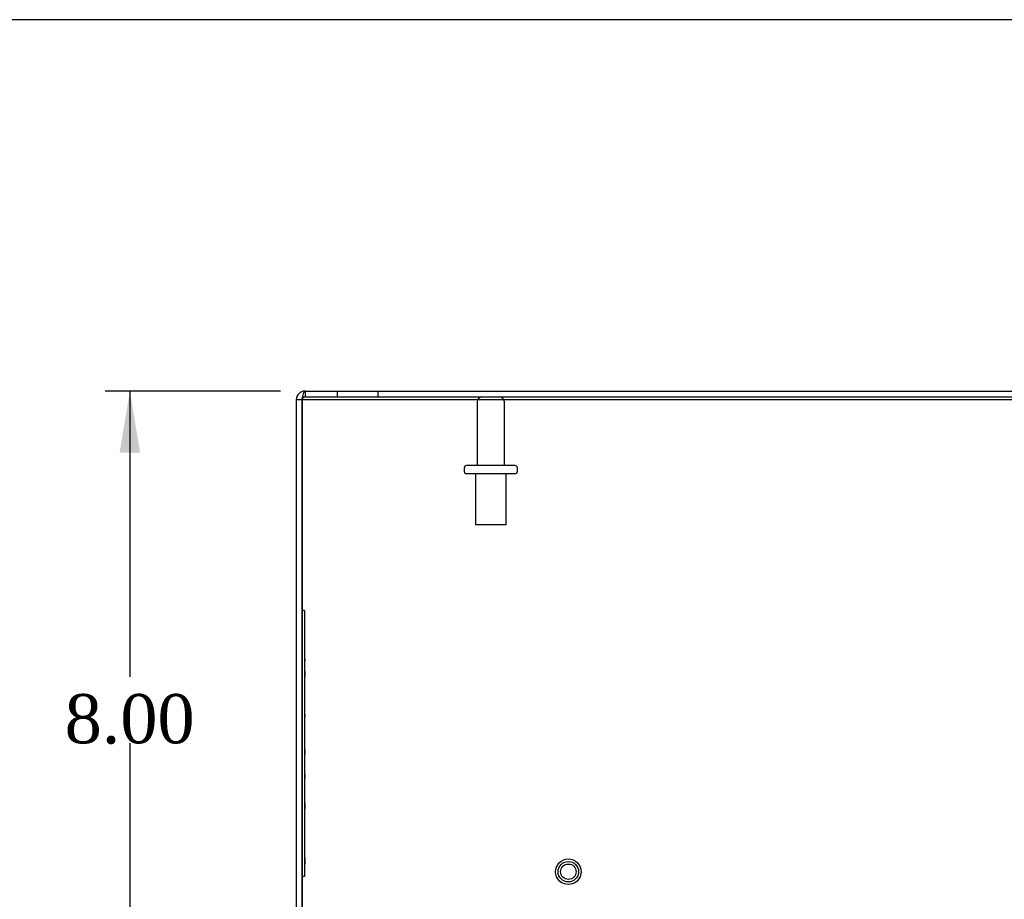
# Model space of a CAD drawing. Header units: inches. Extents: x 1 to 150, y -1 to 99.
# Tile 12 of 19: x 27 to 39, y 89 to 99. Entities that reach past the tile are written whole.
import ezdxf
from ezdxf.enums import TextEntityAlignment as Align
from ezdxf.lldxf.tags import DXFTag

# ---------------------------------------------------------------- set-up
doc = ezdxf.new("R2010")
doc.units = ezdxf.units.IN
doc.header["$MEASUREMENT"] = 0
for name, color, linetype in [('COM70706-6', 7, 'Continuous'), ('COM70709-4', 7, 'Continuous'), ('Default', 7, 'Continuous'), ('LAB86820', 7, 'Continuous'), ('STD26089', 7, 'Continuous'), ('STD26258', 7, 'Continuous')]:
    doc.layers.add(name, color=color, linetype=linetype)
doc.styles.add('SEACAD_Times_New_Roman', font='times.ttf')
tags = doc.linetypes.add('HIDDEN2', pattern=[0.1875, 0.125, -0.0625]).pattern_tags.tags
tags[6:7] = [DXFTag(74, 4), DXFTag(75, 0), DXFTag(340, '0'), DXFTag(46, 0.0), DXFTag(50, 0.0), DXFTag(44, 0.0), DXFTag(45, 0.0)]
tags[4:5] = [DXFTag(74, 4), DXFTag(75, 0), DXFTag(340, '0'), DXFTag(46, 0.0), DXFTag(50, 0.0), DXFTag(44, 0.0), DXFTag(45, 0.0)]
doc.dimstyles.new('HAMMOND_(STH_-_120x80)', dxfattribs={"dimtxt": 0.6, "dimasz": 0.75, "dimexe": 0.3, "dimexo": 0.3, "dimgap": 0.15, "dimtad": 0, "dimtih": 1, "dimtoh": 1, "dimzin": 0, "dimdsep": 46, "dimtxsty": 'SEACAD_Times_New_Roman', "dimblk1": '_SE_FILLED', "dimblk2": '_SE_FILLED', "dimsah": 1, "dimcen": 0.3, "dimadec": 0, "dimazin": 0, "dimtfac": 0.8, "dimtofl": 0, "dimtmove": 0, "dimatfit": 3, "dimfxl": 1, "dimtolj": 1, "dimtzin": 0, "dimarcsym": 0})

# ---------------------------------------------------------------- blocks, each defined once
blk = doc.blocks.new('SE3')
at = {"layer": 'COM70706-6', "color": 7, "linetype": 'Continuous'}
for p, q in [((30.79, 94.959), (54.574, 94.959)), ((30.79, 94.959), (30.79, 94.887)), ((30.754, 94.851), (30.682, 94.851)), ((30.682, 94.851), (30.682, 87.067)), ((30.79, 94.887), (54.574, 94.887))]:
    blk.add_line(p, q, dxfattribs=at)
at = {"layer": 'COM70706-6', "color": 7, "linetype": 'HIDDEN2'}
for p, q in [((31.182, 94.959), (31.182, 94.887)), ((31.682, 94.887), (31.682, 94.959)), ((30.754, 87.173), (30.754, 94.851))]:
    blk.add_line(p, q, dxfattribs=at)
at = {"layer": 'COM70706-6', "color": 7, "linetype": 'Continuous'}
blk.add_arc((30.79, 94.851), 0.108, 90, 180, dxfattribs=at)
at = {"layer": 'COM70706-6', "color": 7, "linetype": 'HIDDEN2'}
blk.add_arc((30.79, 94.851), 0.036, 90, 180, dxfattribs=at)
blk.add_open_spline([(30.754, 94.851), (30.757, 94.865), (30.76, 94.879), (30.766, 94.906), (30.769, 94.917), (30.775, 94.937), (30.778, 94.945), (30.784, 94.956), (30.787, 94.959), (30.79, 94.959)], degree=3, knots=[0, 0, 0, 0, 0.25, 0.25, 0.5, 0.5, 0.75, 0.75, 1, 1, 1, 1], dxfattribs=at)
at = {"layer": 'COM70709-4', "color": 7, "linetype": 'Continuous'}
for p, q in [((30.754, 94.889), (30.754, 94.858)), ((30.754, 94.858), (54.61, 94.858)), ((30.754, 94.858), (30.754, 87.173))]:
    blk.add_line(p, q, dxfattribs=at)
at = {"layer": 'COM70709-4', "color": 7, "linetype": 'HIDDEN2'}
blk.add_line((30.754, 94.889), (54.61, 94.889), dxfattribs=at)
at = {"layer": 'LAB86820', "color": 7, "linetype": 'HIDDEN2'}
for p, q in [((30.784, 92.281), (30.754, 92.281)), ((30.784, 92.281), (30.784, 89.031)), ((30.789, 92.117), (30.784, 92.117)), ((30.789, 92.117), (30.784, 92.117)), ((30.79, 92.117), (30.784, 92.117)), ((30.789, 92.106), (30.784, 92.106)), ((30.789, 92.106), (30.784, 92.106)), ((30.789, 92.071), (30.784, 92.071)), ((30.789, 92.07), (30.784, 92.07)), ((30.789, 92.059), (30.789, 92.117)), ((30.784, 92.059), (30.79, 92.059)), ((30.789, 92.056), (30.784, 92.056)), ((30.789, 92.052), (30.784, 92.052)), ((30.789, 92.033), (30.784, 92.033)), ((30.789, 92.032), (30.784, 92.032)), ((30.789, 92.022), (30.784, 92.022)), ((30.789, 92.005), (30.784, 92.005)), ((30.789, 91.996), (30.784, 91.996)), ((30.789, 91.995), (30.784, 91.995)), ((30.789, 91.965), (30.784, 91.965)), ((30.789, 91.954), (30.784, 91.954)), ((30.784, 91.954), (30.784, 91.954)), ((30.789, 92.032), (30.789, 92.056)), ((30.789, 92.022), (30.789, 92.032)), ((30.789, 91.995), (30.789, 92.005)), ((30.789, 91.965), (30.789, 91.995)), ((30.789, 91.954), (30.789, 91.965)), ((30.789, 91.954), (30.79, 91.954)), ((30.79, 91.942), (30.784, 91.942)), ((30.789, 91.939), (30.784, 91.939)), ((30.79, 91.931), (30.784, 91.931)), ((30.789, 91.929), (30.784, 91.929)), ((30.784, 91.902), (30.79, 91.902)), ((30.789, 91.9), (30.784, 91.9)), ((30.784, 91.891), (30.79, 91.891)), ((30.789, 91.889), (30.784, 91.889)), ((30.79, 91.881), (30.784, 91.881)), ((30.789, 91.879), (30.784, 91.879)), ((30.79, 91.87), (30.784, 91.87)), ((30.789, 91.868), (30.784, 91.868)), ((30.79, 91.861), (30.784, 91.861)), ((30.789, 91.858), (30.784, 91.858)), ((30.79, 91.85), (30.784, 91.85)), ((30.789, 91.848), (30.784, 91.848)), ((30.784, 91.841), (30.79, 91.841)), ((30.789, 91.839), (30.784, 91.839)), ((30.784, 91.83), (30.79, 91.83)), ((30.789, 91.829), (30.784, 91.829)), ((30.789, 91.891), (30.789, 91.939)), ((30.789, 91.83), (30.789, 91.879)), ((30.789, 91.81), (30.789, 91.858)), ((30.784, 91.821), (30.79, 91.821)), ((30.789, 91.819), (30.784, 91.819)), ((30.789, 91.816), (30.784, 91.816)), ((30.784, 91.81), (30.79, 91.81)), ((30.789, 91.808), (30.784, 91.808)), ((30.789, 91.807), (30.784, 91.807)), ((30.789, 91.806), (30.784, 91.806)), ((30.789, 91.796), (30.784, 91.796)), ((30.789, 91.786), (30.784, 91.786)), ((30.789, 91.776), (30.784, 91.776)), ((30.789, 91.765), (30.784, 91.765)), ((30.784, 91.765), (30.784, 91.765)), ((30.789, 91.756), (30.784, 91.756)), ((30.789, 91.755), (30.784, 91.755)), ((30.79, 91.753), (30.784, 91.753)), ((30.789, 91.745), (30.784, 91.745)), ((30.79, 91.742), (30.784, 91.742)), ((30.79, 91.733), (30.784, 91.733)), ((30.79, 91.722), (30.784, 91.722)), ((30.784, 91.705), (30.79, 91.705)), ((30.789, 91.806), (30.789, 91.808)), ((30.789, 91.776), (30.789, 91.806)), ((30.789, 91.755), (30.789, 91.796)), ((30.789, 91.765), (30.79, 91.765)), ((30.789, 91.745), (30.789, 91.755)), ((30.789, 91.674), (30.789, 91.733)), ((30.784, 91.694), (30.79, 91.694)), ((30.784, 91.685), (30.79, 91.685)), ((30.79, 91.685), (30.784, 91.685)), ((30.784, 91.674), (30.79, 91.674)), ((30.79, 91.674), (30.784, 91.674)), ((30.789, 91.661), (30.784, 91.661)), ((30.789, 91.651), (30.784, 91.651)), ((30.789, 91.642), (30.784, 91.642)), ((30.789, 91.64), (30.784, 91.64)), ((30.789, 91.64), (30.784, 91.64)), ((30.789, 91.64), (30.784, 91.64)), ((30.784, 91.639), (30.79, 91.639)), ((30.789, 91.63), (30.784, 91.63)), ((30.789, 91.629), (30.784, 91.629)), ((30.789, 91.619), (30.784, 91.619)), ((30.789, 91.617), (30.784, 91.617)), ((30.789, 91.611), (30.784, 91.611)), ((30.789, 91.606), (30.784, 91.606)), ((30.789, 91.604), (30.784, 91.604)), ((30.789, 91.604), (30.784, 91.604)), ((30.789, 91.603), (30.784, 91.603)), ((30.789, 91.603), (30.784, 91.603)), ((30.79, 91.603), (30.784, 91.603)), ((30.789, 91.593), (30.784, 91.593)), ((30.789, 91.591), (30.784, 91.591)), ((30.789, 91.59), (30.784, 91.59)), ((30.789, 91.59), (30.784, 91.59)), ((30.79, 91.59), (30.784, 91.59)), ((30.789, 91.685), (30.789, 91.666)), ((30.789, 91.651), (30.789, 91.661)), ((30.789, 91.629), (30.789, 91.64)), ((30.789, 91.619), (30.789, 91.629)), ((30.789, 91.611), (30.789, 91.619)), ((30.789, 91.548), (30.789, 91.604)), ((30.789, 91.571), (30.784, 91.571)), ((30.784, 91.57), (30.79, 91.57)), ((30.789, 91.561), (30.784, 91.561)), ((30.784, 91.559), (30.79, 91.559)), ((30.789, 91.558), (30.784, 91.558)), ((30.784, 91.557), (30.79, 91.557)), ((30.789, 91.548), (30.784, 91.548)), ((30.789, 91.546), (30.784, 91.546)), ((30.784, 91.546), (30.79, 91.546)), ((30.789, 91.54), (30.784, 91.54)), ((30.789, 91.539), (30.784, 91.539)), ((30.789, 91.535), (30.784, 91.535)), ((30.789, 91.53), (30.784, 91.53)), ((30.789, 91.529), (30.784, 91.529)), ((30.789, 91.526), (30.784, 91.526)), ((30.789, 91.525), (30.784, 91.525)), ((30.789, 91.516), (30.784, 91.516)), ((30.789, 91.515), (30.784, 91.515)), ((30.784, 91.496), (30.79, 91.496)), ((30.784, 91.485), (30.79, 91.485)), ((30.784, 91.483), (30.79, 91.483)), ((30.789, 91.472), (30.784, 91.472)), ((30.784, 91.472), (30.79, 91.472)), ((30.789, 91.54), (30.789, 91.546)), ((30.789, 91.539), (30.789, 91.485)), ((30.789, 91.477), (30.789, 91.472)), ((30.789, 91.462), (30.789, 91.472)), ((30.789, 91.462), (30.784, 91.462)), ((30.789, 91.461), (30.784, 91.461)), ((30.789, 91.461), (30.784, 91.461)), ((30.79, 91.461), (30.784, 91.461)), ((30.789, 91.45), (30.784, 91.45)), ((30.789, 91.45), (30.784, 91.45)), ((30.789, 91.445), (30.784, 91.445)), ((30.789, 91.434), (30.784, 91.434)), ((30.79, 91.422), (30.784, 91.422)), ((30.789, 91.415), (30.784, 91.415)), ((30.789, 91.415), (30.784, 91.415)), ((30.79, 91.411), (30.784, 91.411)), ((30.784, 91.404), (30.79, 91.404)), ((30.789, 91.394), (30.784, 91.394)), ((30.789, 91.391), (30.784, 91.391)), ((30.789, 91.384), (30.784, 91.384)), ((30.789, 91.381), (30.784, 91.381)), ((30.789, 91.377), (30.784, 91.377)), ((30.789, 91.376), (30.784, 91.376)), ((30.784, 91.376), (30.79, 91.376)), ((30.789, 91.367), (30.784, 91.367)), ((30.789, 91.367), (30.784, 91.367)), ((30.789, 91.357), (30.784, 91.357)), ((30.789, 91.357), (30.784, 91.357)), ((30.79, 91.357), (30.784, 91.357)), ((30.79, 91.354), (30.784, 91.354)), ((30.79, 91.343), (30.784, 91.343)), ((30.789, 91.447), (30.789, 91.461)), ((30.789, 91.434), (30.789, 91.445)), ((30.789, 91.404), (30.789, 91.43)), ((30.789, 91.376), (30.789, 91.422)), ((30.789, 91.367), (30.789, 91.376)), ((30.789, 91.357), (30.789, 91.367)), ((30.789, 91.309), (30.789, 91.354)), ((30.784, 91.323), (30.79, 91.323)), ((30.784, 91.312), (30.79, 91.312)), ((30.789, 91.31), (30.784, 91.31)), ((30.789, 91.309), (30.784, 91.309)), ((30.784, 91.308), (30.79, 91.308)), ((30.789, 91.299), (30.784, 91.299)), ((30.789, 91.286), (30.784, 91.286)), ((30.789, 91.275), (30.784, 91.275)), ((30.789, 91.273), (30.784, 91.273)), ((30.789, 91.272), (30.784, 91.272)), ((30.789, 91.272), (30.784, 91.272)), ((30.79, 91.272), (30.784, 91.272)), ((30.789, 91.266), (30.784, 91.266)), ((30.789, 91.256), (30.784, 91.256)), ((30.789, 91.241), (30.784, 91.241)), ((30.784, 91.24), (30.79, 91.24)), ((30.789, 91.23), (30.784, 91.23)), ((30.784, 91.228), (30.79, 91.228)), ((30.789, 91.225), (30.784, 91.225)), ((30.789, 91.224), (30.784, 91.224)), ((30.789, 91.299), (30.789, 91.309)), ((30.789, 91.23), (30.789, 91.286)), ((30.789, 91.215), (30.789, 91.224)), ((30.789, 91.215), (30.784, 91.215)), ((30.79, 91.202), (30.784, 91.202)), ((30.79, 91.191), (30.784, 91.191)), ((30.789, 91.185), (30.784, 91.185)), ((30.789, 91.185), (30.784, 91.185)), ((30.789, 91.174), (30.784, 91.174)), ((30.789, 91.174), (30.784, 91.174)), ((30.784, 91.154), (30.79, 91.154)), ((30.784, 91.143), (30.79, 91.143)), ((30.789, 91.139), (30.784, 91.139)), ((30.789, 91.138), (30.784, 91.138)), ((30.789, 91.131), (30.784, 91.131)), ((30.784, 91.127), (30.79, 91.127)), ((30.789, 91.121), (30.784, 91.121)), ((30.789, 91.114), (30.784, 91.114)), ((30.789, 91.111), (30.784, 91.111)), ((30.789, 91.11), (30.784, 91.11)), ((30.789, 91.103), (30.784, 91.103)), ((30.789, 91.193), (30.789, 91.202)), ((30.789, 91.127), (30.789, 91.185)), ((30.789, 91.138), (30.789, 91.152)), ((30.789, 91.121), (30.789, 91.131)), ((30.789, 91.072), (30.789, 91.114)), ((30.789, 91.099), (30.784, 91.099)), ((30.789, 91.088), (30.784, 91.088)), ((30.789, 91.081), (30.784, 91.081)), ((30.789, 91.074), (30.784, 91.074)), ((30.789, 91.073), (30.784, 91.073)), ((30.789, 91.072), (30.784, 91.072)), ((30.789, 91.063), (30.784, 91.063)), ((30.789, 91.063), (30.784, 91.063)), ((30.789, 91.06), (30.784, 91.06)), ((30.789, 91.06), (30.784, 91.06)), ((30.789, 91.06), (30.784, 91.06)), ((30.79, 91.06), (30.784, 91.06)), ((30.79, 91.05), (30.784, 91.05)), ((30.79, 91.039), (30.784, 91.039)), ((30.789, 91.028), (30.784, 91.028)), ((30.784, 91.027), (30.79, 91.027)), ((30.789, 91.017), (30.784, 91.017)), ((30.784, 91.016), (30.79, 91.016)), ((30.789, 91.01), (30.784, 91.01)), ((30.789, 91.009), (30.784, 91.009)), ((30.784, 91.002), (30.79, 91.002)), ((30.789, 90.999), (30.784, 90.999)), ((30.789, 90.998), (30.784, 90.998)), ((30.784, 90.991), (30.79, 90.991)), ((30.789, 90.984), (30.784, 90.984)), ((30.789, 90.983), (30.784, 90.983)), ((30.789, 91.063), (30.789, 91.072)), ((30.789, 90.991), (30.789, 91.05)), ((30.789, 91.009), (30.789, 90.988)), ((30.789, 90.983), (30.789, 90.984)), ((30.789, 90.921), (30.789, 90.983)), ((30.789, 90.969), (30.784, 90.969)), ((30.784, 90.966), (30.79, 90.966)), ((30.784, 90.955), (30.79, 90.955)), ((30.789, 90.942), (30.784, 90.942)), ((30.789, 90.932), (30.784, 90.932)), ((30.789, 90.929), (30.784, 90.929)), ((30.789, 90.921), (30.784, 90.921)), ((30.789, 90.916), (30.784, 90.916)), ((30.789, 90.915), (30.784, 90.915)), ((30.789, 90.904), (30.784, 90.904)), ((30.79, 90.891), (30.784, 90.891)), ((30.79, 90.88), (30.784, 90.88)), ((30.79, 90.871), (30.784, 90.871)), ((30.789, 90.916), (30.789, 90.92)), ((30.789, 90.904), (30.789, 90.915)), ((30.789, 90.846), (30.789, 90.891)), ((30.789, 90.83), (30.789, 90.871)), ((30.789, 90.86), (30.784, 90.86)), ((30.789, 90.847), (30.784, 90.847)), ((30.789, 90.846), (30.784, 90.846)), ((30.784, 90.846), (30.79, 90.846)), ((30.789, 90.836), (30.784, 90.836)), ((30.789, 90.83), (30.784, 90.83)), ((30.79, 90.824), (30.784, 90.824)), ((30.789, 90.82), (30.784, 90.82)), ((30.79, 90.813), (30.784, 90.813)), ((30.79, 90.807), (30.784, 90.807)), ((30.789, 90.805), (30.784, 90.805)), ((30.79, 90.796), (30.784, 90.796)), ((30.789, 90.794), (30.784, 90.794)), ((30.789, 90.779), (30.784, 90.779)), ((30.789, 90.778), (30.784, 90.778)), ((30.784, 90.778), (30.79, 90.778)), ((30.789, 90.769), (30.784, 90.769)), ((30.784, 90.767), (30.79, 90.767)), ((30.789, 90.765), (30.784, 90.765)), ((30.784, 90.757), (30.79, 90.757)), ((30.789, 90.756), (30.784, 90.756)), ((30.789, 90.755), (30.784, 90.755)), ((30.789, 90.746), (30.784, 90.746)), ((30.789, 90.745), (30.784, 90.745)), ((30.789, 90.743), (30.784, 90.743)), ((30.789, 90.742), (30.784, 90.742)), ((30.789, 90.742), (30.784, 90.742)), ((30.79, 90.742), (30.784, 90.742)), ((30.789, 90.82), (30.789, 90.83)), ((30.789, 90.778), (30.789, 90.824)), ((30.789, 90.757), (30.789, 90.805)), ((30.789, 90.753), (30.789, 90.756)), ((30.789, 90.69), (30.789, 90.746)), ((30.789, 90.735), (30.784, 90.735)), ((30.789, 90.733), (30.784, 90.733)), ((30.789, 90.732), (30.784, 90.732)), ((30.789, 90.732), (30.784, 90.732)), ((30.79, 90.732), (30.784, 90.732)), ((30.789, 90.71), (30.784, 90.71)), ((30.784, 90.709), (30.79, 90.709)), ((30.789, 90.7), (30.784, 90.7)), ((30.789, 90.7), (30.784, 90.7)), ((30.784, 90.699), (30.79, 90.699)), ((30.784, 90.698), (30.79, 90.698)), ((30.789, 90.69), (30.784, 90.69)), ((30.789, 90.688), (30.784, 90.688)), ((30.784, 90.688), (30.79, 90.688)), ((30.789, 90.685), (30.784, 90.685)), ((30.789, 90.678), (30.784, 90.678)), ((30.789, 90.676), (30.784, 90.676)), ((30.789, 90.675), (30.784, 90.675)), ((30.789, 90.664), (30.784, 90.664)), ((30.789, 90.662), (30.784, 90.662)), ((30.79, 90.652), (30.784, 90.652)), ((30.789, 90.651), (30.784, 90.651)), ((30.79, 90.641), (30.784, 90.641)), ((30.789, 90.676), (30.789, 90.688)), ((30.789, 90.664), (30.789, 90.675)), ((30.789, 90.651), (30.789, 90.662)), ((30.789, 90.606), (30.789, 90.652)), ((30.789, 90.611), (30.784, 90.611)), ((30.789, 90.607), (30.784, 90.607)), ((30.789, 90.607), (30.784, 90.607)), ((30.789, 90.606), (30.784, 90.606)), ((30.784, 90.606), (30.79, 90.606)), ((30.789, 90.597), (30.784, 90.597)), ((30.789, 90.588), (30.784, 90.588)), ((30.789, 90.587), (30.784, 90.587)), ((30.79, 90.582), (30.784, 90.582)), ((30.789, 90.58), (30.784, 90.58)), ((30.789, 90.577), (30.784, 90.577)), ((30.79, 90.571), (30.784, 90.571)), ((30.789, 90.569), (30.784, 90.569)), ((30.789, 90.56), (30.784, 90.56)), ((30.789, 90.551), (30.784, 90.551)), ((30.789, 90.55), (30.784, 90.55)), ((30.784, 90.528), (30.79, 90.528)), ((30.789, 90.524), (30.784, 90.524)), ((30.789, 90.52), (30.784, 90.52)), ((30.784, 90.517), (30.79, 90.517)), ((30.789, 90.513), (30.784, 90.513)), ((30.789, 90.509), (30.784, 90.509)), ((30.784, 90.509), (30.784, 90.509)), ((30.789, 90.597), (30.789, 90.606)), ((30.789, 90.587), (30.789, 90.591)), ((30.789, 90.577), (30.789, 90.587)), ((30.789, 90.582), (30.789, 90.528)), ((30.789, 90.517), (30.789, 90.58)), ((30.789, 90.52), (30.789, 90.55)), ((30.789, 90.509), (30.789, 90.513)), ((30.789, 90.509), (30.79, 90.509)), ((30.79, 90.497), (30.784, 90.497)), ((30.79, 90.486), (30.784, 90.486)), ((30.789, 90.476), (30.784, 90.476)), ((30.789, 90.472), (30.784, 90.472)), ((30.789, 90.452), (30.784, 90.452)), ((30.789, 90.451), (30.784, 90.451)), ((30.784, 90.449), (30.79, 90.449)), ((30.789, 90.442), (30.784, 90.442)), ((30.784, 90.438), (30.79, 90.438)), ((30.79, 90.429), (30.784, 90.429)), ((30.79, 90.429), (30.784, 90.429)), ((30.79, 90.418), (30.784, 90.418)), ((30.79, 90.418), (30.784, 90.418)), ((30.789, 90.385), (30.784, 90.385)), ((30.789, 90.384), (30.784, 90.384)), ((30.784, 90.384), (30.79, 90.384)), ((30.784, 90.381), (30.79, 90.381)), ((30.789, 90.485), (30.789, 90.497)), ((30.789, 90.451), (30.789, 90.476)), ((30.789, 90.442), (30.789, 90.451)), ((30.789, 90.37), (30.789, 90.429)), ((30.789, 90.374), (30.784, 90.374)), ((30.789, 90.37), (30.784, 90.37)), ((30.784, 90.37), (30.79, 90.37)), ((30.789, 90.369), (30.784, 90.369)), ((30.789, 90.366), (30.784, 90.366)), ((30.789, 90.354), (30.784, 90.354)), ((30.789, 90.343), (30.784, 90.343)), ((30.789, 90.334), (30.784, 90.334)), ((30.79, 90.328), (30.784, 90.328)), ((30.789, 90.327), (30.784, 90.327)), ((30.789, 90.327), (30.784, 90.327)), ((30.789, 90.316), (30.784, 90.316)), ((30.789, 90.316), (30.784, 90.316)), ((30.789, 90.29), (30.784, 90.29)), ((30.789, 90.281), (30.784, 90.281)), ((30.789, 90.281), (30.784, 90.281)), ((30.789, 90.28), (30.784, 90.28)), ((30.789, 90.28), (30.784, 90.28)), ((30.79, 90.28), (30.784, 90.28)), ((30.784, 90.27), (30.79, 90.27)), ((30.789, 90.343), (30.789, 90.37)), ((30.789, 90.334), (30.789, 90.343)), ((30.789, 90.294), (30.789, 90.328)), ((30.789, 90.28), (30.789, 90.29)), ((30.789, 90.28), (30.789, 90.235)), ((30.789, 90.27), (30.789, 90.273)), ((30.789, 90.26), (30.784, 90.26)), ((30.789, 90.26), (30.784, 90.26)), ((30.79, 90.26), (30.784, 90.26)), ((30.789, 90.249), (30.784, 90.249)), ((30.789, 90.249), (30.784, 90.249)), ((30.784, 90.246), (30.79, 90.246)), ((30.784, 90.235), (30.79, 90.235)), ((30.789, 90.226), (30.784, 90.226)), ((30.789, 90.226), (30.784, 90.226)), ((30.79, 90.226), (30.784, 90.226)), ((30.789, 90.215), (30.784, 90.215)), ((30.789, 90.215), (30.784, 90.215)), ((30.789, 90.214), (30.784, 90.214)), ((30.789, 90.213), (30.784, 90.213)), ((30.789, 90.202), (30.784, 90.202)), ((30.784, 90.202), (30.79, 90.202)), ((30.789, 90.2), (30.784, 90.2)), ((30.789, 90.197), (30.784, 90.197)), ((30.789, 90.185), (30.784, 90.185)), ((30.789, 90.18), (30.784, 90.18)), ((30.789, 90.179), (30.784, 90.179)), ((30.789, 90.174), (30.784, 90.174)), ((30.784, 90.168), (30.79, 90.168)), ((30.789, 90.165), (30.784, 90.165)), ((30.789, 90.156), (30.784, 90.156)), ((30.789, 90.155), (30.784, 90.155)), ((30.789, 90.145), (30.784, 90.145)), ((30.789, 90.145), (30.784, 90.145)), ((30.789, 90.141), (30.784, 90.141)), ((30.789, 90.226), (30.789, 90.26)), ((30.789, 90.168), (30.789, 90.226)), ((30.789, 90.202), (30.789, 90.209)), ((30.789, 90.155), (30.789, 90.156)), ((30.789, 90.145), (30.789, 90.155)), ((30.789, 90.113), (30.789, 90.141)), ((30.789, 90.139), (30.784, 90.139)), ((30.789, 90.136), (30.784, 90.136)), ((30.789, 90.136), (30.784, 90.136)), ((30.789, 90.134), (30.784, 90.134)), ((30.789, 90.124), (30.784, 90.124)), ((30.789, 90.124), (30.784, 90.124)), ((30.789, 90.113), (30.784, 90.113)), ((30.789, 90.113), (30.784, 90.113)), ((30.789, 90.105), (30.784, 90.105)), ((30.789, 90.105), (30.784, 90.105)), ((30.789, 90.104), (30.784, 90.104)), ((30.789, 90.101), (30.784, 90.101)), ((30.789, 90.095), (30.784, 90.095)), ((30.789, 90.084), (30.784, 90.084)), ((30.789, 90.081), (30.784, 90.081)), ((30.789, 90.08), (30.784, 90.08)), ((30.789, 90.075), (30.784, 90.075)), ((30.789, 90.073), (30.784, 90.073)), ((30.789, 90.071), (30.784, 90.071)), ((30.789, 90.063), (30.784, 90.063)), ((30.789, 90.058), (30.784, 90.058)), ((30.79, 90.058), (30.784, 90.058)), ((30.789, 90.057), (30.784, 90.057)), ((30.789, 90.052), (30.784, 90.052)), ((30.789, 90.046), (30.784, 90.046)), ((30.789, 90.046), (30.784, 90.046)), ((30.789, 90.044), (30.784, 90.044)), ((30.789, 90.044), (30.784, 90.044)), ((30.789, 90.04), (30.784, 90.04)), ((30.789, 90.021), (30.784, 90.021)), ((30.789, 90.104), (30.789, 90.113)), ((30.789, 90.099), (30.789, 90.105)), ((30.789, 90.084), (30.789, 90.095)), ((30.789, 90.075), (30.789, 90.08)), ((30.789, 90.073), (30.789, 90.075)), ((30.789, 90.063), (30.789, 90.073)), ((30.789, 90.052), (30.789, 90.063)), ((30.789, 90.056), (30.789, 90.058)), ((30.789, 90.044), (30.789, 90.052)), ((30.789, 90.02), (30.789, 90.044)), ((30.789, 90.02), (30.784, 90.02)), ((30.789, 90.011), (30.784, 90.011)), ((30.789, 90.011), (30.784, 90.011)), ((30.789, 90.01), (30.784, 90.01)), ((30.784, 90), (30.79, 90)), ((30.789, 89.997), (30.784, 89.997)), ((30.79, 89.997), (30.784, 89.997)), ((30.789, 89.996), (30.784, 89.996)), ((30.789, 89.994), (30.784, 89.994)), ((30.789, 89.993), (30.784, 89.993)), ((30.789, 89.985), (30.784, 89.985)), ((30.789, 89.985), (30.784, 89.985)), ((30.789, 89.984), (30.784, 89.984)), ((30.789, 89.982), (30.784, 89.982)), ((30.789, 89.95), (30.784, 89.95)), ((30.789, 89.95), (30.784, 89.95)), ((30.784, 89.95), (30.79, 89.95)), ((30.784, 89.939), (30.79, 89.939)), ((30.784, 89.939), (30.79, 89.939)), ((30.789, 89.929), (30.784, 89.929)), ((30.789, 89.928), (30.784, 89.928)), ((30.789, 89.918), (30.784, 89.918)), ((30.789, 89.917), (30.784, 89.917)), ((30.789, 90.01), (30.789, 90.02)), ((30.789, 90), (30.789, 90.003)), ((30.789, 89.939), (30.789, 89.997)), ((30.789, 89.928), (30.789, 89.853)), ((30.789, 89.892), (30.784, 89.892)), ((30.789, 89.882), (30.784, 89.882)), ((30.784, 89.864), (30.79, 89.864)), ((30.784, 89.853), (30.79, 89.853)), ((30.789, 89.852), (30.784, 89.852)), ((30.789, 89.851), (30.784, 89.851)), ((30.789, 89.841), (30.784, 89.841)), ((30.79, 89.829), (30.784, 89.829)), ((30.79, 89.818), (30.784, 89.818)), ((30.789, 89.804), (30.784, 89.804)), ((30.789, 89.794), (30.784, 89.794)), ((30.784, 89.781), (30.79, 89.781)), ((30.789, 89.851), (30.789, 89.892)), ((30.789, 89.841), (30.789, 89.851)), ((30.789, 89.77), (30.789, 89.829)), ((30.789, 89.763), (30.789, 89.804)), ((30.784, 89.77), (30.79, 89.77)), ((30.789, 89.764), (30.784, 89.764)), ((30.789, 89.763), (30.784, 89.763)), ((30.789, 89.757), (30.784, 89.757)), ((30.789, 89.753), (30.784, 89.753)), ((30.789, 89.747), (30.784, 89.747)), ((30.789, 89.737), (30.784, 89.737)), ((30.789, 89.737), (30.784, 89.737)), ((30.789, 89.736), (30.784, 89.736)), ((30.789, 89.727), (30.784, 89.727)), ((30.79, 89.727), (30.784, 89.727)), ((30.789, 89.726), (30.784, 89.726)), ((30.789, 89.725), (30.784, 89.725)), ((30.789, 89.715), (30.784, 89.715)), ((30.789, 89.707), (30.784, 89.707)), ((30.789, 89.7), (30.784, 89.7)), ((30.789, 89.694), (30.784, 89.694)), ((30.784, 89.693), (30.79, 89.693)), ((30.789, 89.689), (30.784, 89.689)), ((30.789, 89.686), (30.784, 89.686)), ((30.789, 89.686), (30.784, 89.686)), ((30.789, 89.686), (30.784, 89.686)), ((30.79, 89.686), (30.784, 89.686)), ((30.789, 89.684), (30.784, 89.684)), ((30.784, 89.684), (30.789, 89.684)), ((30.784, 89.682), (30.79, 89.682)), ((30.789, 89.669), (30.784, 89.669)), ((30.789, 89.753), (30.789, 89.763)), ((30.789, 89.747), (30.789, 89.753)), ((30.789, 89.727), (30.789, 89.737)), ((30.789, 89.737), (30.789, 89.737)), ((30.789, 89.682), (30.789, 89.727)), ((30.789, 89.725), (30.789, 89.727)), ((30.789, 89.697), (30.789, 89.7)), ((30.789, 89.659), (30.789, 89.669)), ((30.789, 89.659), (30.784, 89.659)), ((30.789, 89.654), (30.784, 89.654)), ((30.784, 89.653), (30.79, 89.653)), ((30.79, 89.646), (30.784, 89.646)), ((30.789, 89.643), (30.784, 89.643)), ((30.789, 89.643), (30.784, 89.643)), ((30.784, 89.642), (30.79, 89.642)), ((30.789, 89.639), (30.784, 89.639)), ((30.789, 89.635), (30.784, 89.635)), ((30.79, 89.635), (30.784, 89.635)), ((30.789, 89.633), (30.784, 89.633)), ((30.789, 89.615), (30.784, 89.615)), ((30.789, 89.614), (30.784, 89.614)), ((30.784, 89.606), (30.79, 89.606)), ((30.789, 89.605), (30.784, 89.605)), ((30.789, 89.604), (30.784, 89.604)), ((30.784, 89.595), (30.79, 89.595)), ((30.789, 89.593), (30.784, 89.593)), ((30.789, 89.588), (30.784, 89.588)), ((30.789, 89.585), (30.784, 89.585)), ((30.79, 89.585), (30.784, 89.585)), ((30.789, 89.584), (30.784, 89.584)), ((30.789, 89.578), (30.784, 89.578)), ((30.789, 89.577), (30.784, 89.577)), ((30.789, 89.573), (30.784, 89.573)), ((30.789, 89.573), (30.784, 89.573)), ((30.789, 89.547), (30.784, 89.547)), ((30.789, 89.643), (30.789, 89.656)), ((30.789, 89.595), (30.789, 89.643)), ((30.789, 89.527), (30.789, 89.585)), ((30.789, 89.547), (30.789, 89.577)), ((30.789, 89.538), (30.784, 89.538)), ((30.789, 89.538), (30.784, 89.538)), ((30.789, 89.537), (30.784, 89.537)), ((30.784, 89.537), (30.784, 89.537)), ((30.784, 89.527), (30.79, 89.527)), ((30.789, 89.521), (30.784, 89.521)), ((30.79, 89.516), (30.784, 89.516)), ((30.789, 89.511), (30.784, 89.511)), ((30.79, 89.511), (30.784, 89.511)), ((30.789, 89.51), (30.784, 89.51)), ((30.79, 89.51), (30.784, 89.51)), ((30.79, 89.504), (30.784, 89.504)), ((30.789, 89.478), (30.784, 89.478)), ((30.784, 89.477), (30.79, 89.477)), ((30.784, 89.468), (30.789, 89.468)), ((30.789, 89.467), (30.784, 89.467)), ((30.784, 89.465), (30.79, 89.465)), ((30.789, 89.455), (30.784, 89.455)), ((30.789, 89.453), (30.784, 89.453)), ((30.789, 89.444), (30.784, 89.444)), ((30.789, 89.443), (30.784, 89.443)), ((30.789, 89.439), (30.784, 89.439)), ((30.789, 89.437), (30.784, 89.437)), ((30.789, 89.434), (30.784, 89.434)), ((30.789, 89.422), (30.784, 89.422)), ((30.789, 89.537), (30.79, 89.537)), ((30.789, 89.511), (30.789, 89.521)), ((30.789, 89.444), (30.789, 89.516)), ((30.789, 89.411), (30.789, 89.439)), ((30.784, 89.411), (30.789, 89.411)), ((30.789, 89.402), (30.784, 89.402)), ((30.789, 89.392), (30.784, 89.392)), ((30.789, 89.382), (30.784, 89.382)), ((30.789, 89.352), (30.784, 89.352)), ((30.789, 89.351), (30.784, 89.351)), ((30.789, 89.341), (30.784, 89.341)), ((30.79, 89.329), (30.784, 89.329)), ((30.79, 89.318), (30.784, 89.318)), ((30.789, 89.402), (30.789, 89.411)), ((30.789, 89.351), (30.789, 89.392)), ((30.789, 89.341), (30.789, 89.351)), ((30.789, 89.27), (30.789, 89.329)), ((30.784, 89.281), (30.79, 89.281)), ((30.784, 89.27), (30.79, 89.27)), ((30.789, 89.261), (30.784, 89.261)), ((30.789, 89.259), (30.784, 89.259)), ((30.789, 89.249), (30.784, 89.249)), ((30.789, 89.248), (30.784, 89.248)), ((30.784, 89.196), (30.79, 89.196)), ((30.784, 89.184), (30.79, 89.184)), ((30.789, 89.259), (30.789, 89.184)), ((30.784, 89.031), (30.754, 89.031))]:
    blk.add_line(p, q, dxfattribs=at)
at = {"layer": 'STD26089', "color": 7, "linetype": 'HIDDEN2'}
for p, q in [((32.891, 94.827), (32.891, 94.05)), ((33.223, 94.05), (33.223, 94.827)), ((32.732, 94.02), (32.732, 93.98)), ((33.352, 94.05), (32.762, 94.05)), ((33.382, 93.98), (33.382, 94.02)), ((33.352, 93.95), (32.762, 93.95)), ((32.87, 93.95), (32.87, 93.325)), ((33.245, 93.325), (33.245, 93.95)), ((33.245, 93.325), (32.87, 93.325))]:
    blk.add_line(p, q, dxfattribs=at)
for centre, radius, start, end in [((32.951, 94.827), 0.06, 90, 180), ((33.163, 94.827), 0.06, 0, 90), ((32.762, 94.02), 0.03, 90, 180), ((33.352, 94.02), 0.03, 0, 90), ((32.762, 93.98), 0.03, 180, 270), ((33.352, 93.98), 0.03, 270, 0)]:
    blk.add_arc(centre, radius, start, end, dxfattribs=at)
at = {"layer": 'STD26258', "color": 7, "linetype": 'HIDDEN2'}
for radius in [0.156, 0.125, 0.0944]:
    blk.add_circle((34.004, 89.091), radius, dxfattribs=at)
blk = doc.blocks.new('DMBLK61')
at = {"layer": 'Default', "linetype": 'Continuous', "transparency": 16777216}
for points in [[(28.527, 94.209), (28.777, 94.209), (28.652, 94.959)], [(28.527, 87.709), (28.652, 86.959), (28.777, 87.709)]]:
    blk.add_hatch(color=7, dxfattribs=at).paths.add_polyline_path(points)
at = {"layer": 'Default', "color": 7, "linetype": 'Continuous', "transparency": 16777216}
for p, q in [((30.49, 94.959), (28.352, 94.959)), ((28.652, 94.959), (28.652, 91.469)), ((28.652, 90.659), (28.652, 86.959)), ((30.506, 86.959), (28.352, 86.959))]:
    blk.add_line(p, q, dxfattribs=at)
at = {"layer": 'Default', "color": 7, "linetype": 'Continuous', "transparency": 16777216, "style": 'SEACAD_Times_New_Roman'}
blk.add_text('8.00', height=0.6, dxfattribs=at).set_placement((27.856, 91.259), align=Align.TOP_LEFT)
blk = doc.blocks.new('_SE_FILLED')
at = {"color": 0}
blk.add_line((0, 0), (-1, 0), dxfattribs=at)
blk.add_solid([(0, 0), (-1, -0.1665), (-1, 0.1665), (0, 0)], dxfattribs=at)
blk = doc.blocks.new('BORDER')
at = {"layer": 'Default', "color": 7, "linetype": 'Continuous'}
blk.add_line((0, 27.86), (-41.86, 27.86), dxfattribs=at)

msp = doc.modelspace()

# ---------------------------------------------------------------- block references
at = {"layer": 'Default', "color": 7, "xscale": 3.56, "yscale": 3.56, "zscale": 3.56}
msp.add_blockref('BORDER', (149.664, 0.311), dxfattribs=at)
at = {"layer": 'Default'}
msp.add_blockref('SE3', (0, 0), dxfattribs=at)

# ---------------------------------------------------------------- dimensions: what is measured, and where the dimension line sits
at = {"layer": 'Default', "color": 7, "linetype": 'Continuous'}
dim = msp.add_linear_dim(base=(28.652, 94.959), p1=(30.79, 94.959), p2=(30.806, 86.959), angle=270.113, text='\\A1;<>', dimstyle='HAMMOND_(STH_-_120x80)', dxfattribs=at)
dim.commit()
dim.dimension.update_dxf_attribs({"geometry": 'DMBLK61', "text_midpoint": (28.652, 90.959), "dimtype": 161})

doc.saveas('drawing.dxf')
